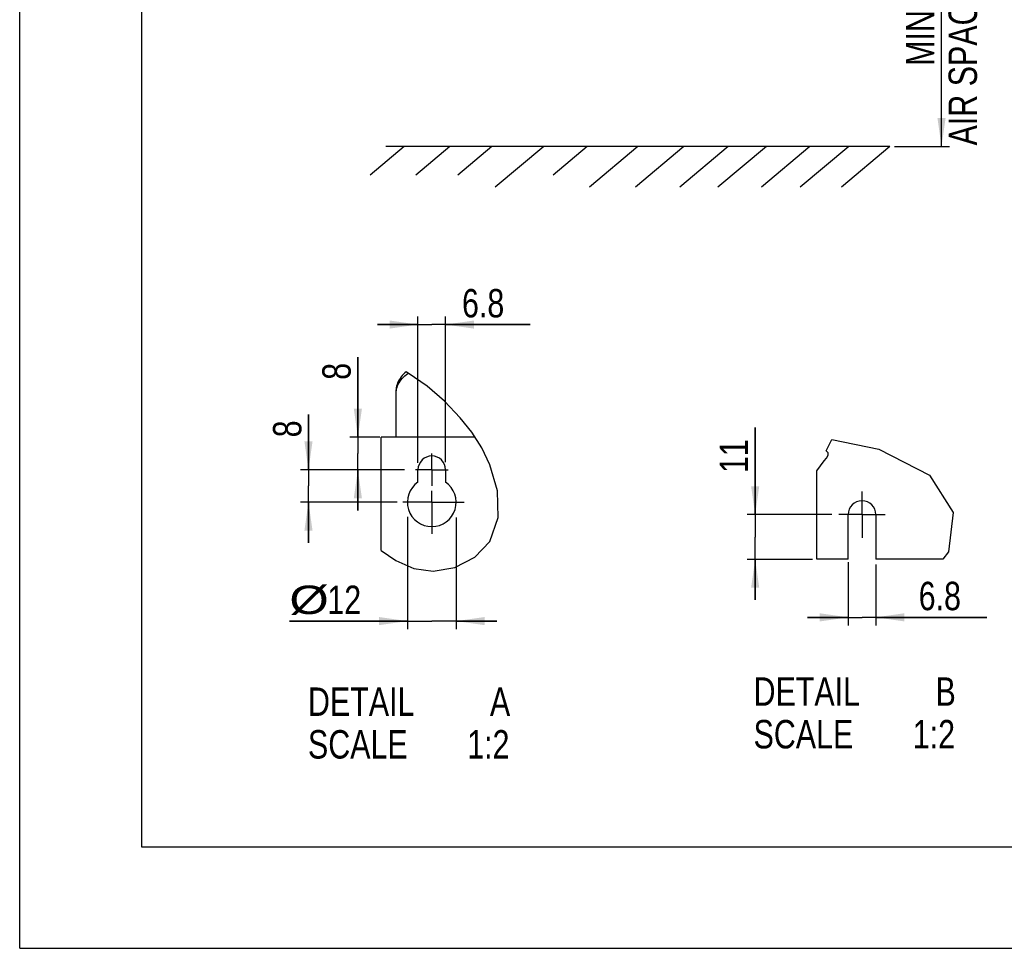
# Model space of a CAD drawing. Extents: x 0 to 420, y 0 to 297.
# Tile 1 of 38: x 0 to 121, y 0 to 114. Entities that reach past the tile are written whole.
import ezdxf

# ---------------------------------------------------------------- set-up
doc = ezdxf.new("R2010")
doc.units = 0
doc.header["$LTSCALE"] = 23.1
doc.linetypes.add('CENTER', pattern=[0.6, 0.375, -0.075, 0.075, -0.075])
doc.layers.get('0').update_dxf_attribs({"linetype": 'CONTINUOUS'})
doc.layers.add('DEFAULT_1', color=7, linetype='CENTER')
doc.styles.get("Standard").update_dxf_attribs({"font": 'txt', "width": 0.8})
doc.dimstyles.get("Standard").update_dxf_attribs({"dimtxt": 2.5, "dimasz": 2.5, "dimexe": 1.25, "dimexo": 0.625, "dimtad": 1, "dimcen": 2.5, "dimazin": 3, "dimtfac": 1, "dimtmove": 0, "dimatfit": 3})

# ---------------------------------------------------------------- blocks, each defined once
blk = doc.blocks.new('_FILLED')
at = {"color": 0, "linetype": 'BYBLOCK'}
blk.add_solid([(0, 0), (-1, 0.143), (-1, -0.143)], dxfattribs=at)
blk = doc.blocks.new('*D0')
at = {"color": 2, "linetype": 'CONTINUOUS'}
for p, q in [((94.35, 138.66), (114.48, 138.66)), ((113.48, 138.66), (113.48, 118.68)), ((113.48, 98.7), (113.48, 118.68)), ((107.71, 98.7), (114.48, 98.7))]:
    blk.add_line(p, q, dxfattribs=at)
at = {"color": 2, "linetype": 'CONTINUOUS', "xscale": 3.5, "yscale": 3.5, "zscale": 3.5}
for p, rotation in [((113.48, 138.66), 90), ((113.48, 98.7), 270)]:
    blk.add_blockref('_FILLED', p, dxfattribs=dict(at, rotation=rotation))
at = {"color": 5, "linetype": 'CONTINUOUS', "width": 0.8}
for s, p in [('AIR SPACE INLET', (117.85, 98.83)), ('200', (112.6, 119.83)), ('MIN ', (112.6, 108.63))]:
    blk.add_text(s, height=3.5, rotation=90, dxfattribs=at).set_placement(p)
blk = doc.blocks.new('*D4')
at = {"color": 2, "linetype": 'CONTINUOUS'}
for p, q in [((35.55, 58.91), (35.55, 65.7)), ((35.55, 65.7), (35.55, 56.91)), ((47.39, 58.91), (34.55, 58.91)), ((35.55, 49.91), (35.55, 56.91)), ((46.47, 54.91), (34.55, 54.91)), ((35.55, 54.91), (35.55, 49.91))]:
    blk.add_line(p, q, dxfattribs=at)
at = {"color": 2, "linetype": 'CONTINUOUS', "xscale": 3.5, "yscale": 3.5, "zscale": 3.5}
for p, rotation in [((35.55, 58.91), 270), ((35.55, 54.91), 90)]:
    blk.add_blockref('_FILLED', p, dxfattribs=dict(at, rotation=rotation))
at = {"color": 5, "linetype": 'CONTINUOUS', "width": 0.8}
blk.add_text('8', height=3.5, rotation=90, dxfattribs=at).set_placement((34.68, 62.9))
blk = doc.blocks.new('*D5')
at = {"color": 2, "linetype": 'CONTINUOUS'}
for p, q in [((47.73, 53.1), (47.73, 39.28)), ((53.73, 53.04), (53.73, 39.28)), ((47.73, 40.28), (33.2, 40.28)), ((33.2, 40.28), (50.73, 40.28)), ((58.73, 40.28), (50.73, 40.28)), ((53.73, 40.28), (58.73, 40.28))]:
    blk.add_line(p, q, dxfattribs=at)
at = {"color": 2, "linetype": 'CONTINUOUS', "xscale": 3.5, "yscale": 3.5, "zscale": 3.5}
blk.add_blockref('_FILLED', (47.73, 40.28), dxfattribs=at)
at = {"color": 2, "linetype": 'CONTINUOUS', "xscale": 3.5, "yscale": 3.5, "zscale": 3.5, "rotation": 180}
blk.add_blockref('_FILLED', (53.73, 40.28), dxfattribs=at)
at = {"color": 5, "linetype": 'CONTINUOUS'}
for s, width, p in [('%%c', 1.333333, (33.2, 41.15)), ('12', 0.8, (37.87, 41.15))]:
    blk.add_text(s, height=3.5, dxfattribs=dict(at, width=width)).set_placement(p)
blk = doc.blocks.new('*D6')
at = {"color": 2, "linetype": 'CONTINUOUS'}
for p, q in [((90.54, 53.38), (90.54, 64.1)), ((90.54, 64.1), (90.54, 50.63)), ((99.97, 53.38), (89.54, 53.38)), ((90.54, 42.88), (90.54, 50.63)), ((97.6, 47.88), (89.54, 47.88)), ((90.54, 47.88), (90.54, 42.88))]:
    blk.add_line(p, q, dxfattribs=at)
at = {"color": 2, "linetype": 'CONTINUOUS', "xscale": 3.5, "yscale": 3.5, "zscale": 3.5}
for p, rotation in [((90.54, 53.38), 270), ((90.54, 47.88), 90)]:
    blk.add_blockref('_FILLED', p, dxfattribs=dict(at, rotation=rotation))
at = {"color": 5, "linetype": 'CONTINUOUS', "width": 0.8}
blk.add_text('11', height=3.5, rotation=90, dxfattribs=at).set_placement((89.67, 58.5))
blk = doc.blocks.new('*D10')
at = {"color": 2, "linetype": 'CONTINUOUS'}
for p, q in [((49.03, 59.77), (49.03, 77.78)), ((52.43, 59.83), (52.43, 77.78)), ((49.03, 76.78), (44.03, 76.78)), ((44.03, 76.78), (50.73, 76.78)), ((62.85, 76.78), (50.73, 76.78)), ((52.43, 76.78), (62.85, 76.78))]:
    blk.add_line(p, q, dxfattribs=at)
at = {"color": 2, "linetype": 'CONTINUOUS', "xscale": 3.5, "yscale": 3.5, "zscale": 3.5}
blk.add_blockref('_FILLED', (49.03, 76.78), dxfattribs=at)
at = {"color": 2, "linetype": 'CONTINUOUS', "xscale": 3.5, "yscale": 3.5, "zscale": 3.5, "rotation": 180}
blk.add_blockref('_FILLED', (52.43, 76.78), dxfattribs=at)
at = {"color": 5, "linetype": 'CONTINUOUS', "width": 0.8}
blk.add_text('6.8', height=3.5, dxfattribs=at).set_placement((54.45, 77.66))
blk = doc.blocks.new('*D11')
at = {"color": 2, "linetype": 'CONTINUOUS'}
for p, q in [((41.63, 62.91), (41.63, 72.78)), ((41.63, 72.78), (41.63, 60.91)), ((44.35, 62.91), (40.63, 62.91)), ((41.63, 53.91), (41.63, 60.91)), ((47.21, 58.91), (40.63, 58.91)), ((41.63, 58.91), (41.63, 53.91))]:
    blk.add_line(p, q, dxfattribs=at)
at = {"color": 2, "linetype": 'CONTINUOUS', "xscale": 3.5, "yscale": 3.5, "zscale": 3.5}
for p, rotation in [((41.63, 62.91), 270), ((41.63, 58.91), 90)]:
    blk.add_blockref('_FILLED', p, dxfattribs=dict(at, rotation=rotation))
at = {"color": 5, "linetype": 'CONTINUOUS', "width": 0.8}
blk.add_text('8', height=3.5, rotation=90, dxfattribs=at).set_placement((40.75, 69.98))
blk = doc.blocks.new('*D12')
at = {"color": 2, "linetype": 'CONTINUOUS'}
for p, q in [((102, 47.54), (102, 39.74)), ((105.4, 47.23), (105.4, 39.74)), ((102, 40.74), (97, 40.74)), ((97, 40.74), (103.7, 40.74)), ((119.07, 40.74), (103.7, 40.74)), ((105.4, 40.74), (119.07, 40.74))]:
    blk.add_line(p, q, dxfattribs=at)
at = {"color": 2, "linetype": 'CONTINUOUS', "xscale": 3.5, "yscale": 3.5, "zscale": 3.5}
blk.add_blockref('_FILLED', (102, 40.74), dxfattribs=at)
at = {"color": 2, "linetype": 'CONTINUOUS', "xscale": 3.5, "yscale": 3.5, "zscale": 3.5, "rotation": 180}
blk.add_blockref('_FILLED', (105.4, 40.74), dxfattribs=at)
at = {"color": 5, "linetype": 'CONTINUOUS', "width": 0.8}
blk.add_text('6.8', height=3.5, dxfattribs=at).set_placement((110.67, 41.62))

msp = doc.modelspace()

# ---------------------------------------------------------------- linework, layer by layer
at = {"color": 7, "linetype": 'CONTINUOUS'}
for p, q in [((0, 0), (0, 297)), ((15, 284.5), (15, 12.5)), ((47.329, 98.697), (43.135, 95.177)), ((107.113, 98.697), (45.066, 98.697)), ((52.961, 98.697), (48.767, 95.177)), ((58.124, 98.697), (53.93, 95.177)), ((64.507, 98.697), (58.549, 93.697)), ((69.858, 98.697), (65.664, 95.177)), ((76.089, 98.697), (70.13, 93.697)), ((81.779, 98.697), (75.821, 93.697)), ((87.224, 98.697), (81.265, 93.697)), ((91.917, 98.697), (85.959, 93.697)), ((97.268, 98.697), (91.309, 93.697)), ((102.055, 98.697), (96.097, 93.697)), ((107.113, 98.697), (101.154, 93.697)), ((46.327, 62.91), (46.327, 68.618)), ((46.327, 68.264), (46.335, 68.463)), ((46.335, 68.463), (46.358, 68.66)), ((44.482, 48.953), (44.482, 62.91)), ((56.05, 62.91), (44.482, 62.91)), ((49.032, 57.382), (49.032, 58.91)), ((52.432, 58.91), (52.432, 57.382)), ((98.131, 47.882), (98.131, 58.793)), ((101.995, 47.882), (101.995, 53.382)), ((105.395, 53.382), (105.395, 47.882)), ((101.995, 47.882), (98.131, 47.882)), ((113.642, 47.882), (105.395, 47.882)), ((15, 12.5), (405, 12.5)), ((0, 0), (420, 0))]:
    msp.add_line(p, q, dxfattribs=at)
at = {"color": 2, "linetype": 'CONTINUOUS'}
for p, q in [((47.835, 70.796), (47.569, 70.949)), ((50.181, 69.194), (47.835, 70.796)), ((52.312, 67.347), (50.181, 69.194)), ((54.236, 65.31), (52.312, 67.347)), ((55.645, 63.537), (54.236, 65.31)), ((56.879, 61.624), (55.645, 63.537)), ((99.271, 61.24), (99.959, 62.637)), ((99.959, 62.637), (105.776, 61.434)), ((57.893, 59.519), (56.879, 61.624)), ((99.365, 61.16), (99.271, 61.24)), ((99.33, 60.346), (99.536, 60.684)), ((99.453, 61.077), (99.365, 61.16)), ((99.52, 60.99), (99.453, 61.077)), ((99.536, 60.684), (99.52, 60.99)), ((105.776, 61.434), (112.004, 58.243)), ((58.815, 56.297), (57.893, 59.519)), ((98.131, 58.793), (99.021, 59.991)), ((99.021, 59.991), (99.33, 60.346)), ((112.004, 58.243), (114.899, 53.654)), ((58.919, 53.014), (58.815, 56.297)), ((114.899, 53.654), (114.342, 48.809)), ((57.893, 50.07), (58.919, 53.014)), ((56.037, 48.143), (57.893, 50.07)), ((44.482, 48.953), (46.291, 47.742)), ((114.342, 48.809), (113.642, 47.882)), ((46.291, 47.742), (48.52, 46.769)), ((53.567, 46.876), (56.037, 48.143)), ((48.52, 46.769), (50.883, 46.413)), ((50.883, 46.413), (53.567, 46.876))]:
    msp.add_line(p, q, dxfattribs=at)
at = {"color": 7, "linetype": 'CONTINUOUS'}
for points in [[(47.569, 70.949), (47.418, 70.822), (47.249, 70.664), (47.093, 70.499), (46.951, 70.328), (46.822, 70.152), (46.707, 69.971), (46.608, 69.786), (46.522, 69.597), (46.452, 69.405), (46.398, 69.21), (46.358, 69.014), (46.335, 68.816), (46.327, 68.618)], [(46.358, 68.66), (46.398, 68.857), (46.452, 69.051), (46.522, 69.243), (46.608, 69.432), (46.707, 69.617), (46.822, 69.798), (46.951, 69.975), (47.093, 70.145), (47.249, 70.31), (47.418, 70.469), (47.599, 70.62), (47.791, 70.764), (47.836, 70.794)]]:
    msp.add_lwpolyline(points, dxfattribs=at)
for centre, radius, start, end in [((50.732, 58.91), 1.7, 0, 180), ((50.732, 54.91), 3, 124.51811, 55.48189), ((103.695, 53.382), 1.7, 0, 180)]:
    msp.add_arc(centre, radius, start, end, dxfattribs=at)
at = {"layer": 'DEFAULT_1', "color": 7, "linetype": 'CENTER'}
for p, q in [((50.732, 58.91), (50.732, 60.91)), ((50.732, 58.91), (48.732, 58.91)), ((50.732, 58.91), (50.732, 56.92)), ((50.732, 58.91), (52.732, 58.91)), ((50.732, 54.91), (50.732, 56.321)), ((103.695, 53.382), (103.695, 56.25)), ((50.732, 54.91), (47.159, 54.91)), ((50.732, 54.91), (54.699, 54.91)), ((50.732, 54.91), (50.732, 51.028)), ((103.695, 53.382), (100.828, 53.382)), ((103.695, 53.382), (103.695, 50.515)), ((103.695, 53.382), (106.563, 53.382))]:
    msp.add_line(p, q, dxfattribs=at)

# ---------------------------------------------------------------- texts
at = {"color": 5, "linetype": 'CONTINUOUS', "width": 0.8}
for s, p in [('DETAIL  ', (90.343, 29.856)), ('B', (112.743, 29.856)), ('DETAIL  ', (35.49, 28.609)), ('A', (57.89, 28.609)), ('SCALE  ', (90.343, 24.606)), ('1:2', (109.943, 24.606)), ('SCALE  ', (35.49, 23.359)), ('1:2', (55.09, 23.359))]:
    msp.add_text(s, height=3.5, dxfattribs=at).set_placement(p)

# ---------------------------------------------------------------- dimensions: what is measured, and where the dimension line sits
at = {"color": 2, "linetype": 'CONTINUOUS'}
for base, p1, p2, angle, picture, middle in [((113.478, 138.659), (107.706, 98.697), (94.352, 138.659), 90, '*D0', (113.478, 119.832)), ((49.032, 76.784), (52.432, 59.834), (49.032, 59.771), 180, '*D10', (58.65, 79.409)), ((41.629, 58.91), (44.351, 62.91), (47.208, 58.91), 270, '*D11', (39.004, 71.377)), ((35.552, 58.91), (46.467, 54.91), (47.392, 58.91), 90, '*D4', (32.927, 64.299)), ((90.544, 53.382), (97.597, 47.882), (99.97, 53.382), 90, '*D6', (87.919, 61.303)), ((47.732, 40.279), (53.732, 53.037), (47.732, 53.1), 180, '*D5', (38.332, 42.904))]:
    dim = msp.add_linear_dim(base=base, p1=p1, p2=p2, angle=angle, dimstyle='Standard', dxfattribs=at)
    dim.commit()
    dim.dimension.update_dxf_attribs({"geometry": picture, "text_midpoint": middle, "dimtype": 128})
dim = msp.add_linear_dim(base=(105.395, 40.742), p1=(101.995, 47.542), p2=(105.395, 47.23), dimstyle='Standard', dxfattribs=at)
dim.commit()
dim.dimension.update_dxf_attribs({"geometry": '*D12', "text_midpoint": (114.868, 43.367), "dimtype": 128})

doc.saveas('drawing.dxf')
